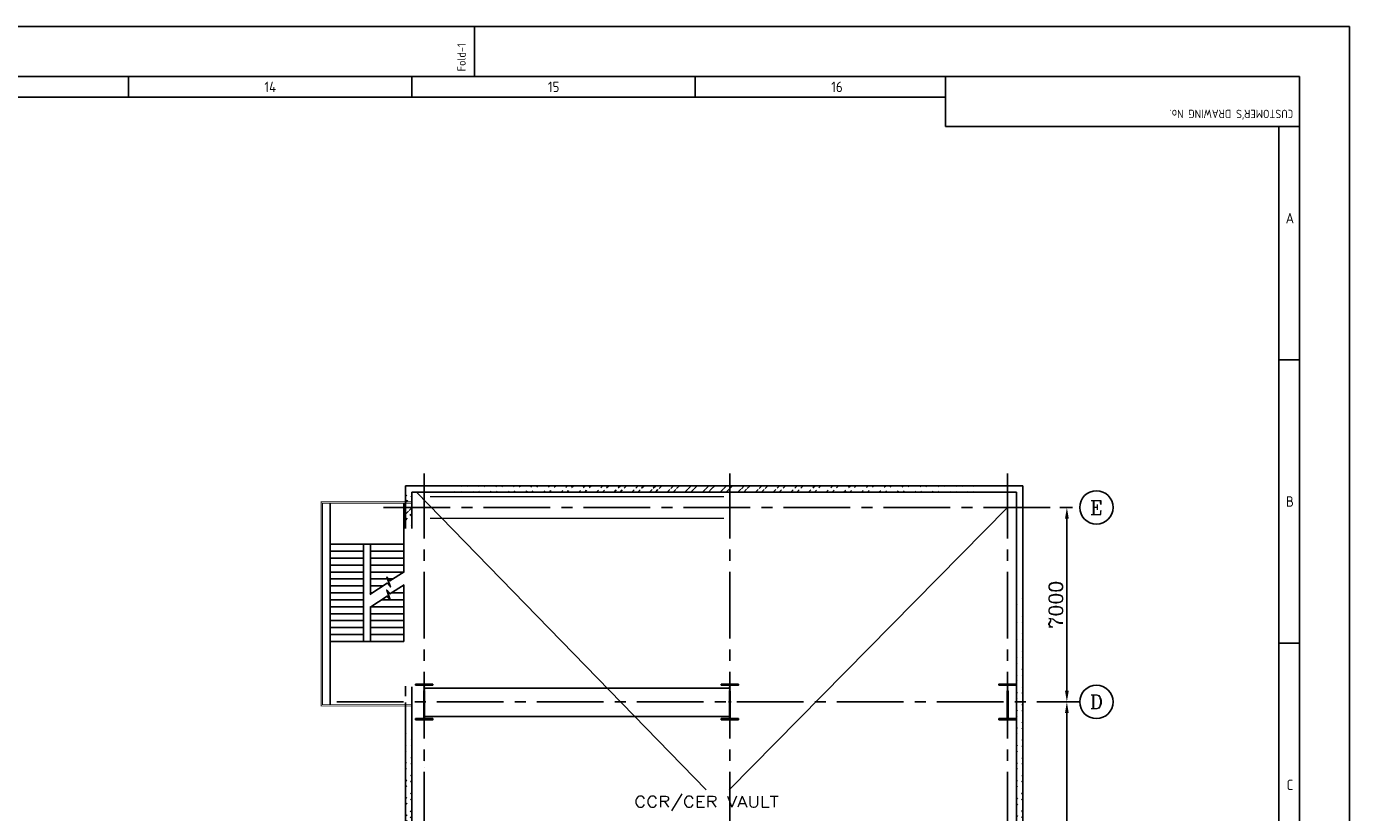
# Model space of a CAD drawing. Extents: x 18893 to 3351893, y -610358 to 406739.
# Tile 62 of 256: x 169747 to 217374, y 378443 to 406739. Entities that reach past the tile are written whole.
import ezdxf
from ezdxf.enums import TextEntityAlignment as Align

# ---------------------------------------------------------------- set-up
doc = ezdxf.new("R2010")
doc.units = 0
doc.header["$LTSCALE"] = 800
doc.header["$MEASUREMENT"] = 0
for name, pattern in [('CENTER', [2, 1.25, -0.25, 0.25, -0.25]), ('CENTER2', [1.125, 0.75, -0.125, 0.125, -0.125]), ('CONTINOUS', [0]), ('DASHED', [0.75, 0.5, -0.25])]:
    doc.linetypes.add(name, pattern=pattern)
doc.layers.get('0').update_dxf_attribs({"linetype": 'CONTINUOUS'})
for name, color, linetype in [('0-7-COL', 2, 'CENTER'), ('COL', 1, 'CENTER'), ('GRID', 8, 'CENTER'), ('HATCH', 9, 'CONTINUOUS'), ('WALL', 6, 'CONTINUOUS')]:
    doc.layers.add(name, color=color, linetype=linetype)
doc.layers.add('DIM', color=4, linetype='CONTINUOUS', lineweight=13)
doc.layers.add('T', color=3, linetype='CONTINUOUS', lineweight=15)
doc.styles.add('ROMANC', font='romanc')
doc.styles.add('S1', font='SIMPLEX.SHX', dxfattribs={"height": 200})
doc.styles.get("Standard").update_dxf_attribs({"font": 'ISO9'})
doc.dimstyles.new('STANDARD$0', dxfattribs={"dimtxt": 250, "dimasz": 200, "dimexe": 0, "dimexo": 0, "dimgap": 100, "dimtad": 1, "dimdec": 0, "dimzin": 0, "dimdsep": 46, "dimtxsty": 'S1', "dimcen": 0, "dimadec": 0, "dimazin": 0, "dimtfac": 1, "dimtdec": 0, "dimtmove": 2, "dimatfit": 3, "dimfxl": 0, "dimtolj": 1, "dimtzin": 0, "dimarcsym": 0})

# ---------------------------------------------------------------- blocks, each defined once
blk = doc.blocks.new('A$C731D3036')
for p, q in [((-466.91, 1843.18), (-466.91, 1869.86)), ((-651.45, 1843.18), (-651.45, 1832.06)), ((-500.26, 1843.18), (-500.26, 1832.06)), ((-349.07, 1843.18), (-349.07, 1832.06)), ((-215.67, 1816.5), (-215.67, 1843.18)), ((-2401.24, 1832.07), (-215.67, 1832.07)), ((-26.68, 1816.5), (-215.67, 1816.5)), ((-37.8, 265.66), (-37.8, 1816.5)), ((-37.8, 1691.99), (-26.68, 1691.99)), ((-37.8, 1540.8), (-26.68, 1540.8))]:
    blk.add_line(p, q)
for points in [[(0, 1869.86), (-2643.59, 1869.86), (-2643.59, 0), (0, 0)], [(-26.68, 1843.18), (-2616.91, 1843.18), (-2616.91, 26.68), (-26.68, 26.68)]]:
    blk.add_lwpolyline(points, close=True)
for s, height, rotation, p in [('Fold-1', 4.447, 90, (-471.6, 1845.92)), ("CUSTOMER'S DRAWING No.", 4.4467, 180, (-30.12, 1825.43))]:
    blk.add_text(s, height=height, rotation=rotation).set_placement(p)
for s, height, p in [('14', 5.558, (-575.85, 1837.62)), ('15', 5.558, (-424.66, 1837.62)), ('16', 5.558, (-273.48, 1837.62)), ('A', 5.56, (-31.82, 1767.58)), ('B', 5.56, (-31.82, 1616.39)), ('C', 5.56, (-31.82, 1465.2))]:
    blk.add_text(s, height=height).set_placement(p, align=Align.MIDDLE)
blk = doc.blocks.new('A$C14326149')
at = {"layer": 'COL'}
h = blk.add_hatch(dxfattribs=at)
h.set_pattern_fill('ANSI31', color=256, scale=100, style=0)
h.paths.add_polyline_path([(310, 640), (0, 640), (0, 600), (310, 600)])
h.paths.add_polyline_path([(0, 600), (0, 640), (-310, 640), (-310, 600)])
h.paths.add_polyline_path([(0, -640), (0, -600), (-310, -600), (-310, -640)])
h.paths.add_polyline_path([(0, -600), (0, -640), (310, -640), (310, -600)])
h.paths.add_polyline_path([(-16, 0), (0, 0), (0, 600), (-16, 600)])
h.paths.add_polyline_path([(0, 0), (16, 0), (16, 600), (0, 600)])
h.paths.add_polyline_path([(16, 0), (0, 0), (0, -600), (16, -600)])
h.paths.add_polyline_path([(-16, -600), (0, -600), (0, 0), (-16, 0)])
for p, q in [((310, 640), (-310, 640)), ((-310, 640), (-310, 600)), ((310, 600), (-310, 600)), ((-16, -600), (-16, 600)), ((16, -600), (16, 600)), ((310, 640), (310, 600)), ((-310, -600), (310, -600)), ((-310, -640), (-310, -600)), ((-310, -640), (310, -640)), ((310, -640), (310, -600))]:
    blk.add_line(p, q, dxfattribs=at)
at = {"layer": 'COL', "color": 2}
for p, q in [((0, -672), (0, 672)), ((44, 0), (-44, 0))]:
    blk.add_line(p, q, dxfattribs=at)
blk = doc.blocks.new('*D689')
at = {"layer": 'DIM', "linetype": 'Continuous', "lineweight": -2}
for p, q in [((207133, 382426), (207199, 382426)), ((207133, 366926), (207199, 366926))]:
    blk.add_line(p, q, dxfattribs=at)
at = {"layer": 'DIM', "color": 4, "linetype": 'Continuous', "lineweight": -2}
blk.add_line((207199, 367326), (207199, 382026), dxfattribs=at)
at = {"layer": 'DIM', "color": 4, "linetype": 'Continuous'}
for points in [[(207132, 382026), (207266, 382026), (207199, 382426)], [(207132, 367326), (207266, 367326), (207199, 366926)]]:
    blk.add_solid(points, dxfattribs=at)
at = {"layer": 'DIM', "linetype": 'Continuous', "insert": (206799, 374676), "char_height": 500, "attachment_point": 5, "rotation": 90, "style": 'ROMANC'}
blk.add_mtext('\\A1;15500', dxfattribs=at)
blk = doc.blocks.new('*D693')
at = {"layer": 'DIM', "linetype": 'Continuous', "lineweight": -2}
for p, q in [((206946, 389426), (207199, 389426)), ((207133, 382426), (207199, 382426))]:
    blk.add_line(p, q, dxfattribs=at)
at = {"layer": 'DIM', "color": 4, "linetype": 'Continuous', "lineweight": -2}
blk.add_line((207199, 389026), (207199, 382826), dxfattribs=at)
at = {"layer": 'DIM', "color": 4, "linetype": 'Continuous'}
for points in [[(207132, 389026), (207266, 389026), (207199, 389426)], [(207132, 382826), (207266, 382826), (207199, 382426)]]:
    blk.add_solid(points, dxfattribs=at)
at = {"layer": 'DIM', "linetype": 'Continuous', "insert": (206799, 385926), "char_height": 500, "attachment_point": 5, "rotation": 90, "style": 'ROMANC'}
blk.add_mtext('\\A1;7000', dxfattribs=at)
blk = doc.blocks.new('SSDCDCDC')
at = {"layer": 'WALL'}
for p, q in [((247921, 169177), (247921, 170652)), ((250571, 169177), (250571, 170652)), ((247921, 169177), (247921, 168177)), ((249121, 169177), (247921, 169177)), ((249121, 169177), (249121, 167378)), ((249371, 169177), (249121, 169177)), ((249371, 169177), (249371, 165927)), ((250571, 169177), (249371, 169177)), ((250571, 169177), (250571, 165677)), ((249121, 168927), (247921, 168927)), ((249121, 168677), (247921, 168677)), ((250571, 168927), (249371, 168927)), ((250571, 168677), (249371, 168677)), ((249121, 168427), (247921, 168427)), ((249121, 168177), (247921, 168177)), ((250571, 168427), (249371, 168427)), ((250571, 168177), (249371, 168177)), ((247921, 167712), (247921, 165677)), ((247975, 167677), (247921, 167677)), ((249121, 167927), (248310, 167927)), ((249121, 167677), (248672, 167677)), ((250571, 167927), (249371, 167927)), ((250571, 167677), (249371, 167677)), ((248364, 167427), (247921, 167427)), ((248724, 167177), (247921, 167177)), ((249121, 167427), (249048, 167427)), ((250571, 167427), (249371, 167427)), ((250571, 167177), (249371, 167177)), ((247921, 166927), (249100, 166927)), ((249121, 166914), (249121, 165677)), ((250571, 166927), (249371, 166927)), ((247921, 166677), (249121, 166677)), ((247921, 166427), (249121, 166427)), ((250571, 166677), (249371, 166677)), ((250571, 166427), (249371, 166427)), ((247921, 166177), (249121, 166177)), ((247921, 165927), (249121, 165927)), ((250571, 166177), (249371, 166177)), ((250571, 165927), (249371, 165927)), ((247921, 165677), (249121, 165677)), ((249371, 165677), (249121, 165677)), ((250571, 165677), (249371, 165677)), ((250571, 165677), (250571, 163402))]:
    blk.add_line(p, q, dxfattribs=at)
at = {"layer": 'WALL', "flags": 128}
blk.add_lwpolyline([(247639, 163402, 30, 30, 0), (247639, 163352, 30, 30, 0), (250899, 163352, 30, 30, 0), (250899, 170702, 30, 30, 0), (247639, 170702, 30, 30, 0), (247639, 170652, 30, 30, 0), (247639, 170652, 30, 30, 0), (250849, 170652, 30, 30, 0), (250849, 170602, 30, 30, 0), (250849, 170602, 30, 30, 0), (250849, 163402, 30, 30, 0), (250799, 163402, 30, 30, 0), (247639, 163402, 0, 0, 0)], format="xyseb", dxfattribs=at)
at = {"layer": 'WALL'}
for points in [[(247916, 168180), (248423, 167855), (248533, 167995), (248408, 167639), (248518, 167779), (249144, 167363)], [(249371, 165677), (249371, 168427)], [(247916, 167715), (248425, 167388), (248536, 167528), (248410, 167172), (248521, 167313), (249144, 166898)]]:
    blk.add_lwpolyline(points, dxfattribs=at)

msp = doc.modelspace()

# ---------------------------------------------------------------- hatches: boundary and pattern name
at = {"layer": 'HATCH'}
h = msp.add_hatch(dxfattribs=at)
h.set_pattern_fill('ANSI32', color=256, scale=1200, style=0)
h.set_pattern_definition([(45, (98185.43, 240980.4), (-318.198, 318.198), []), (45, (98397.56, 240980.4), (-318.198, 318.198), [])])
edge = h.paths.add_edge_path()
edge.add_line((183385.95, 388666.05), (183386.19, 390207.84))
edge.add_line((183614.87, 388666.05), (183614.86, 389977.86))
h = msp.add_hatch(dxfattribs=at)
h.set_pattern_fill('ANSI32', color=256, scale=1200, style=0)
h.set_pattern_definition([(45, (99147.8, 242856.1), (-318.198, 318.198), []), (45, (99359.94, 242856.1), (-318.198, 318.198), [])])
edge = h.paths.add_edge_path()
edge.add_line((205573.59, 390206.05), (183386.19, 390207.83))
edge.add_line((205343.63, 389976.1), (183614.87, 389977.86))
h = msp.add_hatch(dxfattribs=at)
h.set_pattern_fill('ANSI32', color=256, scale=1200, style=0)
h.set_pattern_definition([(45, (120180.1, 240902.5), (-318.198, 318.198), []), (45, (120392.25, 240902.5), (-318.198, 318.198), [])])
edge = h.paths.add_edge_path()
edge.add_line((205390.22, 328986.05), (205381.65, 389936.05))
edge.add_line((205620.22, 328756.05), (205611.21, 390206.05))
h = msp.add_hatch(dxfattribs=at)
h.set_pattern_fill('ANSI32', color=256, scale=1200, style=0)
h.set_pattern_definition([(45, (96948.73, 237761.36), (-318.198, 318.198), []), (45, (97160.86, 237761.36), (-318.198, 318.198), [])])
edge = h.paths.add_edge_path()
edge.add_line((183389.74, 367546.05), (183391.98, 382387.01))
edge.add_line((183619.74, 367546.05), (183619.61, 382374.25))
h = msp.add_hatch(dxfattribs=at)
h.set_pattern_fill('ANSI32', color=256, scale=1200, style=0)
h.set_pattern_definition([(45, (98185.43, 231404.33), (-318.198, 318.198), []), (45, (98397.56, 231404.33), (-318.198, 318.198), [])])
edge = h.paths.add_edge_path()
edge.add_line((183950.22, 338626.05), (183950.22, 343724.93))
edge.add_line((184065.22, 310415.97), (184065.22, 380721.21))
edge.add_line((184180.22, 338626.05), (184180.22, 343724.93))

# ---------------------------------------------------------------- linework, layer by layer
for p, q in [((183790.22, 389976.05), (194213.14, 379263.6)), ((205065.22, 389426.05), (195047.17, 379263.6))]:
    msp.add_line(p, q)
at = {"linetype": 'DASHED', "const_width": 50, "flags": 128}
for points in [[(184270.22, 389818.55), (194860.22, 389818.55)], [(184270.22, 389033.55), (194860.22, 389033.55)], [(184065.22, 382921.05), (195065.22, 382921.05)], [(184065.22, 381901.05), (195065.22, 381901.05)]]:
    msp.add_lwpolyline(points, dxfattribs=at)
at = {"layer": '0-7-COL', "color": 6, "linetype": 'Continuous'}
for centre in [(208260.92, 389425.73), (208260.92, 382426.05)]:
    msp.add_circle(centre, 600, dxfattribs=at)
at = {"layer": 'GRID', "linetype": 'CENTER2', "ltscale": 4}
for p, q in [((184065.22, 323509.56), (184065.22, 390652.47)), ((195065.22, 323509.56), (195065.22, 390652.47)), ((205065.22, 323509.56), (205065.22, 390652.47)), ((182601.57, 389426.05), (207660.92, 389426.05)), ((180922.81, 382426.05), (207668.28, 382426.05))]:
    msp.add_line(p, q, dxfattribs=at)
at = {"layer": 'WALL'}
for p, q in [((183385.95, 388666.05), (183386.19, 390207.84)), ((205611.21, 390206.05), (183386.19, 390207.84)), ((205620.22, 328756.05), (205611.21, 390206.05)), ((183614.87, 388666.05), (183614.87, 389977.86)), ((205381.25, 389976.1), (183614.87, 389977.86)), ((205390.22, 328986.05), (205381.25, 389976.1)), ((183392.02, 382636.05), (183392.07, 382989.04)), ((183619.61, 382406.05), (183619.61, 382973.42)), ((183389.74, 367546.05), (183391.99, 382406.05)), ((183619.74, 367546.05), (183619.61, 382406.05))]:
    msp.add_line(p, q, dxfattribs=at)

# ---------------------------------------------------------------- block references
at = {"color": 1, "linetype": 'CONTINOUS', "lineweight": 15, "xscale": 67.46500254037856, "yscale": 67.46500254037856, "zscale": 67.46500254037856}
msp.add_blockref('A$C731D3036', (217374.11, 280589.29), dxfattribs=at)
at = {"xscale": -1}
msp.add_blockref('SSDCDCDC', (431254.06, 218924.03), dxfattribs=at)
at = {"layer": 'DIM'}
for p in [(184065.22, 382426.05), (195065.22, 382426.05), (205065.22, 382426.05)]:
    msp.add_blockref('A$C14326149', p, dxfattribs=at)

# ---------------------------------------------------------------- texts
at = {"layer": '0-7-COL', "color": 6, "linetype": 'Continuous', "style": 'ROMANC'}
for s, p in [('E', (208260.92, 389425.73)), ('D', (208260.92, 382426.05))]:
    msp.add_text(s, height=500, dxfattribs=at).set_placement(p, align=Align.MIDDLE)
at = {"layer": 'T', "style": 'ROMANC', "width": 1.2}
msp.add_text('CCR/CER VAULT', height=400, dxfattribs=at).set_placement((191625.5, 378635.05))

# ---------------------------------------------------------------- dimensions: what is measured, and where the dimension line sits
at = {"layer": 'DIM', "linetype": 'Continuous'}
for p1, picture, middle in [((206945.72, 389426.05), '*D693', (206798.93, 385926.05)), ((207133.22, 366926.05), '*D689', (206798.93, 374676.05))]:
    dim = msp.add_linear_dim(base=(207198.93, 382426.05), p1=p1, p2=(207133.22, 382426.05), angle=90, dimstyle='STANDARD$0', override={"dimscale": 100, "dimtxt": 5, "dimasz": 4, "dimgap": 1.5, "dimtxsty": 'ROMANC', "dimclrd": 4, "dimclre": 256, "dimclrt": 256, "dimtix": 1}, dxfattribs=at)
    dim.commit()
    dim.dimension.update_dxf_attribs({"geometry": picture, "text_midpoint": middle})

doc.saveas('drawing.dxf')
